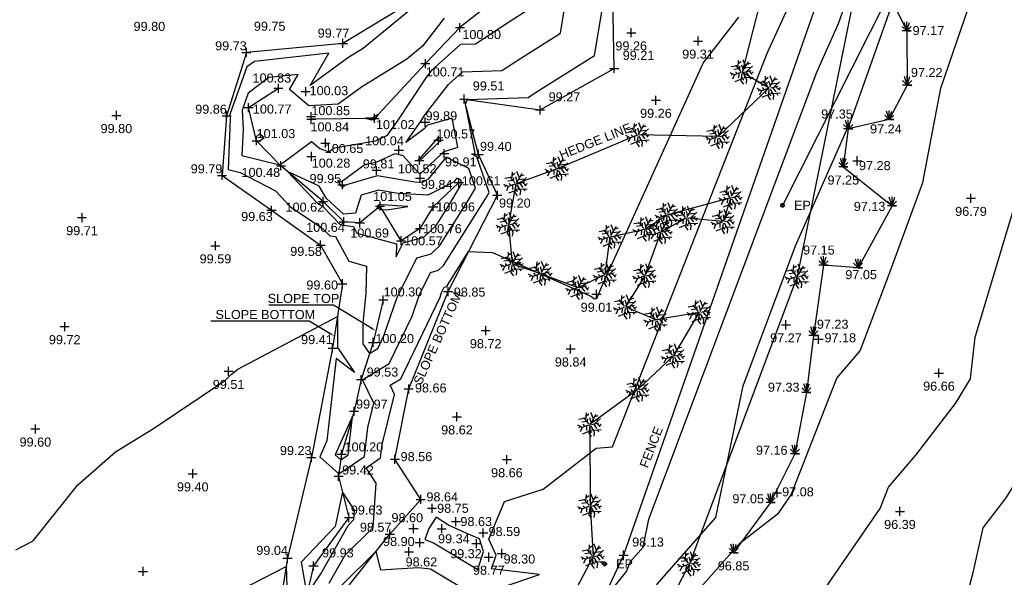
# Model space of a CAD drawing. Header units: metres. Extents: x 610185 to 614128, y 655663 to 660921.
# Tile 76 of 94: x 613217 to 613299, y 658136 to 658183. Entities that reach past the tile are written whole.
import ezdxf
from ezdxf import colors
from ezdxf.entities.mleader import LeaderData, LeaderLine
from ezdxf.enums import TextEntityAlignment as Align
from ezdxf.math import Vec2, Vec3

# ---------------------------------------------------------------- set-up
doc = ezdxf.new("R2010")
doc.units = ezdxf.units.M
doc.header["$MEASUREMENT"] = 0
doc.linetypes.add('DASHED', pattern=[19.05, 12.7, -6.35])
for name, color, linetype in [('3D_FENCE_ELEVATION', 7, 'Continuous'), ('3D_FENCE_LINE', 7, 'FENCELINE1'), ('3D_FENCE_SYMBOL', 7, 'Continuous'), ('CONTOUR_ELEVATION', 56, 'Continuous'), ('CONTOUR_MJR', 34, 'Continuous'), ('CONTOUR_MNR', 53, 'Continuous'), ('CONTOUR_SYMBOL', 56, 'Continuous'), ('ELECTRICITY_POLE_CODE', 20, 'Continuous'), ('ELECTRICITY_POLE_LINE', 20, 'Continuous'), ('ELECTRICITY_POLE_SYMBOL', 20, 'Continuous'), ('HEDGE_LINE', 93, 'Continuous'), ('HEDGE_SYMBOL', 93, 'Continuous'), ('SCRUB_ELEVATION', 255, 'Continuous'), ('SCRUB_SYMBOL', 93, 'Continuous'), ('SCRUP_LINE', 7, 'Continuous'), ('SLOPE_BOTTOM_ELEVATION', 30, 'Continuous'), ('SLOPE_BOTTOM_LINE', 30, 'DASHED'), ('SLOPE_BOTTOM_SYMBOL', 30, 'Continuous'), ('SLOPE_TOP_ELEVATION', 40, 'Continuous'), ('SLOPE_TOP_LINE', 40, 'Continuous'), ('SLOPE_TOP_SYMBOL', 40, 'Continuous'), ('TEXTS', 7, 'Continuous')]:
    doc.layers.add(name, color=color, linetype=linetype)
doc.styles.add('REGULAR', font='swissl.ttf')
doc.linetypes.add('FENCELINE1', pattern='A,6.35,-2.54,[133,ltypeshp.shx,S=2.54,R=0,X=-2.54,Y=0],-2.54,25.4', length=36.83)

# ---------------------------------------------------------------- blocks, each defined once
blk = doc.blocks.new('003')
at = {"color": 0}
for p, q in [((-0.5, 0.5), (0, 0)), ((0.5, 0), (-0.5, 0)), ((0, 0), (-0.3, 0.94)), ((0, 0), (0, 1)), ((0, 0), (0.3, 0.94)), ((0, 0), (0.5, 0.5)), ((0, 0), (0.5, 0))]:
    blk.add_line(p, q, dxfattribs=at)
blk = doc.blocks.new('092')
at = {"color": 0, "linetype": 'Continuous'}
for p, q in [((-0.17, 0.18), (-0.15, 0.48)), ((-0.16, 0.35), (-0.04, 0.44)), ((0.03, 0.05), (0.26, 0.43)), ((0.14, 0.24), (0.04, 0.5)), ((-0.23, 0.25), (-0.46, 0.21)), ((-0.13, 0.13), (-0.34, 0.1)), ((-0.2, -0.08), (-0.28, 0.01)), ((-0.04, 0.03), (-0.26, 0.29)), ((-0.1, 0.1), (-0.09, 0.24)), ((0.05, 0.08), (-0.01, 0.28)), ((0.06, 0), (0.37, 0.07)), ((0.1, 0.17), (0.33, 0.2)), ((0.14, 0.02), (0.28, -0.16)), ((0.2, 0.33), (0.34, 0.37)), ((0.2, 0.04), (0.43, 0.25)), ((0.28, 0.05), (0.42, -0.1)), ((0.37, -0.05), (0.47, 0.01)), ((-0.32, -0.12), (-0.5, -0.03)), ((-0.4, -0.08), (-0.46, -0.13)), ((-0.32, -0.12), (-0.4, -0.3)), ((-0.05, -0.02), (-0.32, -0.12)), ((-0.04, -0.29), (-0.31, -0.4)), ((-0.14, -0.06), (-0.15, -0.24)), ((-0.01, -0.06), (-0.05, -0.36)), ((-0.05, -0.36), (0.05, -0.5)), ((-0.03, -0.21), (0.06, -0.33)), ((0.04, -0.05), (0.18, -0.3)), ((0.09, -0.14), (0.08, -0.25)), ((0.14, -0.23), (0.46, -0.21)), ((0.18, -0.3), (0.16, -0.48)), ((0.31, -0.22), (0.36, -0.3))]:
    blk.add_line(p, q, dxfattribs=at)
blk = doc.blocks.new('S061')
at = {"color": 0, "linetype": 'Continuous'}
for p, q in [((-0.5, 0), (0.5, 0)), ((0, -0.5), (0, 0.5))]:
    blk.add_line(p, q, dxfattribs=at)
blk = doc.blocks.new('044')
at = {"color": 0, "linetype": 'Continuous'}
for p, q in [((-0.5, 0), (-0.48, 0.13)), ((-0.48, -0.13), (-0.5, 0)), ((-0.48, 0.13), (-0.43, 0.25)), ((-0.43, 0.25), (-0.35, 0.35)), ((-0.4, 0.03), (-0.37, 0.16)), ((-0.39, -0.1), (-0.4, 0.03)), ((-0.37, 0.16), (-0.29, 0.27)), ((-0.35, 0.35), (-0.25, 0.43)), ((-0.3, 0), (-0.28, 0.11)), ((-0.28, -0.11), (-0.3, 0)), ((-0.29, 0.27), (-0.19, 0.35)), ((-0.28, 0.11), (-0.21, 0.21)), ((-0.25, 0.43), (-0.13, 0.48)), ((-0.21, 0.21), (-0.11, 0.28)), ((-0.19, 0.35), (-0.07, 0.39)), ((-0.13, 0.48), (0, 0.5)), ((-0.11, 0.28), (0, 0.3)), ((-0.07, 0.39), (0.07, 0.39)), ((0, 0.5), (0.13, 0.48)), ((0, 0.3), (0.11, 0.28)), ((0.07, 0.39), (0.19, 0.35)), ((0.11, 0.28), (0.21, 0.21)), ((0.13, 0.48), (0.25, 0.43)), ((0.19, 0.35), (0.29, 0.27)), ((0.21, 0.21), (0.28, 0.11)), ((0.25, 0.43), (0.35, 0.35)), ((0.28, 0.11), (0.3, 0)), ((0.3, 0), (0.28, -0.11)), ((0.29, 0.27), (0.37, 0.16)), ((0.35, 0.35), (0.43, 0.25)), ((0.37, 0.16), (0.4, 0.03)), ((0.4, 0.03), (0.39, -0.1)), ((0.43, 0.25), (0.48, 0.13)), ((0.48, 0.13), (0.5, 0)), ((0.5, 0), (0.48, -0.13)), ((-0.43, -0.25), (-0.48, -0.13)), ((-0.35, -0.35), (-0.43, -0.25)), ((-0.33, -0.22), (-0.39, -0.1)), ((-0.25, -0.43), (-0.35, -0.35)), ((-0.25, -0.32), (-0.33, -0.22)), ((-0.21, -0.21), (-0.28, -0.11)), ((-0.13, -0.38), (-0.25, -0.32)), ((-0.13, -0.48), (-0.25, -0.43)), ((-0.11, -0.28), (-0.21, -0.21)), ((0, -0.4), (-0.13, -0.38)), ((0, -0.5), (-0.13, -0.48)), ((0, -0.3), (-0.11, -0.28)), ((0.11, -0.28), (0, -0.3)), ((0.13, -0.38), (0, -0.4)), ((0.13, -0.48), (0, -0.5)), ((0.21, -0.21), (0.11, -0.28)), ((0.25, -0.32), (0.13, -0.38)), ((0.25, -0.43), (0.13, -0.48)), ((0.28, -0.11), (0.21, -0.21)), ((0.33, -0.22), (0.25, -0.32)), ((0.35, -0.35), (0.25, -0.43)), ((0.39, -0.1), (0.33, -0.22)), ((0.43, -0.25), (0.35, -0.35)), ((0.48, -0.13), (0.43, -0.25))]:
    blk.add_line(p, q, dxfattribs=at)

msp = doc.modelspace()

# ---------------------------------------------------------------- linework, layer by layer
at = {"layer": '3D_FENCE_LINE'}
msp.add_polyline3d([(613293.68, 658211.428, 99.424), (613286.848, 658193.613, 99.112), (613284.354, 658187.215, 98.312), (613267.241, 658138.214, 98.135), (613243.73, 658087.683, 98.386), (613241.75, 658088.53, 97.505), (613217.984, 658096.152, 98.312), (613170.175, 658109.934, 99.763)], dxfattribs=at)
at = {"layer": 'CONTOUR_MJR'}
for points in [[(613254.912, 658107.122, 97.5), (613263.083, 658125.206, 97.5), (613268.423, 658131.798, 97.5), (613269.985, 658135.779, 97.5), (613274.89, 658141.321, 97.5), (613277.138, 658152.263, 97.5), (613281.494, 658163.865, 97.5), (613286.127, 658174.366, 97.5), (613290.994, 658188.119, 97.5), (613292.169, 658189.068, 97.5), (613295.779, 658197.198, 97.5), (613298.486, 658200.862, 97.5), (613300.803, 658207.528, 97.5), (613300.934, 658207.876, 97.5), (613301.657, 658209.129, 97.5), (613301.453, 658214.107, 97.5), (613302.125, 658219.297, 97.5), (613302.097, 658219.408, 97.5)], [(613262.006, 658181.486, 100), (613262.55, 658184.744, 100)], [(613249.987, 658183.792, 100), (613245.663, 658180.226, 100), (613244.463, 658179.488, 100), (613241.282, 658177.136, 100), (613242.802, 658179.823, 100), (613236.646, 658179.147, 100), (613236.034, 658178.686, 100), (613234.613, 658174.735, 100), (613234.631, 658174.391, 100), (613234.46, 658170.185, 100), (613235.474, 658169.939, 100), (613238.405, 658168.408, 100), (613239.661, 658167.071, 100), (613242.216, 658165.389, 100), (613242.894, 658164.686, 100), (613243.379, 658164.621, 100), (613244.479, 658162.577, 100), (613245.943, 658162.18, 100), (613245.881, 658159.941, 100), (613245.645, 658157.455, 100), (613245.642, 658155.728, 100), (613246.192, 658154.93, 100), (613246.87, 658155.345, 100), (613247.409, 658156.47, 100), (613248.443, 658159.513, 100), (613250.1, 658162.871, 100), (613251.298, 658163.202, 100), (613252.025, 658163.895, 100), (613254.366, 658167.613, 100), (613254.981, 658168.638, 100), (613254.418, 658170.265, 100), (613252.527, 658171.203, 100), (613251.06, 658169.378, 100), (613250.537, 658169.109, 100), (613249.93, 658169.145, 100), (613246.82, 658169.667, 100), (613244.074, 658168.85, 100), (613244.034, 658168.724, 100), (613243.948, 658168.718, 100), (613243.828, 658168.827, 100), (613243.568, 658169.265, 100), (613243.846, 658169.158, 100), (613245.812, 658170.633, 100), (613246.751, 658170.793, 100), (613248.302, 658171.509, 100), (613248.96, 658171.343, 100), (613250.364, 658169.806, 100), (613252.087, 658171.42, 100), (613252.314, 658171.644, 100), (613253.513, 658172.034, 100), (613253.045, 658174.442, 100), (613250.982, 658173.867, 100), (613250.722, 658173.564, 100), (613249.201, 658172.413, 100), (613250.404, 658174.138, 100), (613250.809, 658174.751, 100), (613252.723, 658177.223, 100), (613253.896, 658178.276, 100), (613257.147, 658178.38, 100), (613258.859, 658179.508, 100), (613262.006, 658181.486, 100)], [(613244.786, 658149.737, 100), (613243.347, 658146.521, 100), (613243.802, 658146.113, 100), (613244.405, 658146.53, 100), (613244.786, 658149.737, 100)]]:
    msp.add_polyline3d(points, dxfattribs=at)
at = {"layer": 'CONTOUR_MNR'}
for points in [[(613266.357, 658135.45, 98), (613267.492, 658136.851, 98), (613267.824, 658137.697, 98), (613268.866, 658138.874, 98), (613269.344, 658141.199, 98), (613283.255, 658178.244, 98), (613285.035, 658182.278, 98), (613286.904, 658187.562, 98), (613290.518, 658190.477, 98), (613294.425, 658199.275, 98), (613296.347, 658203.438, 98), (613298.837, 658208.812, 98), (613299.93, 658217.252, 98), (613299.342, 658219.577, 98)], [(613256.13, 658082.705, 97), (613254.962, 658098.937, 97), (613254.959, 658099.281, 97), (613256.985, 658108.713, 97), (613259.808, 658114.962, 97), (613269.354, 658126.745, 97), (613272.147, 658133.862, 97), (613276.876, 658139.205, 97), (613280.102, 658141.715, 97), (613281.128, 658143.205, 97), (613284.923, 658152.889, 97), (613286.836, 658155.143, 97), (613289.242, 658161.515, 97), (613292.032, 658169.113, 97), (613293.533, 658176.914, 97), (613296.821, 658186.534, 97), (613302.189, 658195.5, 97), (613304.842, 658199.09, 97), (613305.277, 658200.343, 97), (613307.658, 658206.672, 97), (613310.658, 658211.867, 97), (613312.388, 658216.813, 97)], [(613263.863, 658085.445, 96.5), (613265.79, 658096.294, 96.5), (613267.855, 658106.988, 96.5), (613267.673, 658109.301, 96.5), (613269.226, 658112.074, 96.5), (613274.184, 658120.658, 96.5), (613278.434, 658128.437, 96.5), (613280.012, 658130.412, 96.5), (613280.987, 658131.171, 96.5), (613288.505, 658142.091, 96.5), (613289.193, 658143.847, 96.5), (613291.456, 658146.514, 96.5), (613294.73, 658150.789, 96.5), (613295.996, 658152.829, 96.5), (613296.367, 658156.271, 96.5), (613299.587, 658166.939, 96.5), (613302.031, 658173.269, 96.5), (613304.239, 658183.02, 96.5), (613305.978, 658187.341, 96.5), (613311.076, 658196.9, 96.5), (613313.28, 658202.671, 96.5), (613314.574, 658205.262, 96.5), (613317.506, 658214.485, 96.5), (613318.475, 658215.974, 96.5)], [(613294.913, 658131.825, 96), (613296.231, 658136.898, 96), (613297.025, 658140.468, 96), (613298.946, 658142.978, 96), (613302.682, 658148.997, 96), (613303.81, 658150.423, 96), (613304.47, 658151.327, 96), (613304.51, 658152.604, 96), (613305.644, 658165.326, 96), (613305.658, 658165.462, 96), (613305.662, 658165.475, 96), (613305.691, 658165.55, 96), (613311.535, 658179.829, 96), (613313.32, 658183.451, 96), (613317.753, 658194.496, 96), (613319.248, 658198.17, 96), (613321.876, 658203.436, 96), (613322.596, 658205.699, 96), (613325.307, 658209.866, 96), (613327.349, 658213.093, 96), (613327.949, 658214.851, 96)], [(613243.891, 658135.718, 98.5), (613246.711, 658138.507, 98.5), (613247.106, 658136.994, 98.5), (613250.223, 658137.179, 98.5), (613251.245, 658137.091, 98.5), (613255.028, 658134.825, 98.5), (613260.275, 658136.605, 98.5), (613256.306, 658137.082, 98.5), (613256.681, 658138.219, 98.5), (613256.087, 658139.527, 98.5), (613257.378, 658142.659, 98.5), (613260.575, 658143.671, 98.5), (613264.961, 658147.094, 98.5), (613266.308, 658147.19, 98.5), (613279.172, 658179.889, 98.5), (613281.476, 658184.965, 98.5)], [(613216.89, 658138.654, 99.5), (613218.302, 658139.404, 99.5), (613222.003, 658144.04, 99.5), (613225.124, 658146.786, 99.5), (613228.275, 658148.71, 99.5), (613234.252, 658152.715, 99.5), (613234.739, 658153.214, 99.5), (613235.281, 658153.624, 99.5), (613243.525, 658157.991, 99.5), (613243.52, 658155.434, 99.5), (613244.953, 658153.354, 99.5), (613243.417, 658154.516, 99.5), (613242.648, 658147.682, 99.5), (613242.063, 658146.374, 99.5), (613243.65, 658144.946, 99.5), (613245.757, 658146.403, 99.5), (613246.043, 658148.806, 99.5), (613246.542, 658150.812, 99.5), (613245.614, 658152.736, 99.5), (613247.828, 658154.094, 99.5), (613249.719, 658158.037, 99.5), (613250.301, 658159.752, 99.5), (613251.236, 658161.644, 99.5), (613251.91, 658161.83, 99.5), (613252.32, 658162.221, 99.5), (613255.886, 658167.885, 99.5), (613256.114, 658168.266, 99.5), (613255.088, 658171.227, 99.5), (613254.654, 658171.443, 99.5), (613254.932, 658171.533, 99.5), (613254.139, 658175.609, 99.5), (613254.305, 658175.986, 99.5), (613259.323, 658176.146, 99.5), (613259.86, 658176.5, 99.5), (613264.836, 658179.627, 99.5), (613265.696, 658184.778, 99.5)], [(613252.376, 658182.73, 100.5), (613250.574, 658180.398, 100.5), (613249.289, 658179.338, 100.5), (613245.51, 658177.015, 100.5), (613243.588, 658175.593, 100.5), (613241.154, 658175.456, 100.5), (613239.567, 658176.804, 100.5), (613240.282, 658178.069, 100.5), (613237.847, 658177.802, 100.5), (613236.118, 658176.499, 100.5), (613235.62, 658175.113, 100.5), (613235.703, 658173.503, 100.5), (613235.615, 658171.346, 100.5), (613238.767, 658170.582, 100.5), (613239, 658170.734, 100.5), (613241.366, 658172.499, 100.5), (613242.074, 658171.938, 100.5), (613242.826, 658171.651, 100.5), (613243.269, 658171.983, 100.5), (613246.681, 658172.564, 100.5), (613247.679, 658173.025, 100.5), (613248.551, 658174.276, 100.5), (613250.818, 658177.711, 100.5), (613251.387, 658178.446, 100.5), (613253.758, 658180.574, 100.5), (613254.971, 658180.613, 100.5), (613257.858, 658182.516, 100.5), (613259.176, 658183.344, 100.5)], [(613242.856, 658135.902, 99), (613244.149, 658138.196, 99), (613246.492, 658140.513, 99), (613246.734, 658144.189, 99), (613245.906, 658145.444, 99), (613247.11, 658146.276, 99), (613247.244, 658147.399, 99), (613248.268, 658151.519, 99), (613247.894, 658152.295, 99), (613248.787, 658152.842, 99), (613252.029, 658159.604, 99), (613252.16, 658159.99, 99), (613252.371, 658160.417, 99), (613252.523, 658160.459, 99), (613252.615, 658160.547, 99), (613254.398, 658163.38, 99), (613256.375, 658163.315, 99), (613264.536, 658159.695, 99), (613264.816, 658159.468, 99), (613265.031, 658159.484, 99), (613265.398, 658160.418, 99), (613273.829, 658178.986, 99), (613276.781, 658182.801, 99)], [(613246.936, 658174.774, 101), (613246.557, 658174.541, 101), (613246.468, 658174.476, 101), (613245.865, 658174.442, 101), (613245.926, 658174.412, 101), (613246.347, 658174.29, 101), (613246.612, 658174.335, 101), (613246.658, 658174.356, 101), (613246.698, 658174.414, 101), (613246.936, 658174.774, 101)], [(613237.459, 658172.816, 101), (613237.069, 658173.142, 101), (613236.763, 658172.85, 101), (613236.775, 658172.615, 101), (613236.771, 658172.508, 101), (613236.928, 658172.47, 101), (613237.459, 658172.816, 101)], [(613252.038, 658172.825, 100.5), (613251.79, 658172.756, 100.5), (613250.335, 658171.057, 100.5), (613250.231, 658170.978, 100.5), (613250.319, 658170.882, 100.5), (613250.399, 658170.958, 100.5), (613251.95, 658172.489, 100.5), (613252.095, 658172.535, 100.5), (613252.038, 658172.825, 100.5)], [(613253.747, 658169.303, 100.5), (613253.408, 658169.472, 100.5), (613253.144, 658169.144, 100.5), (613251.021, 658168.055, 100.5), (613248.56, 658168.197, 100.5), (613246.931, 658168.471, 100.5), (613245.494, 658168.043, 100.5), (613245.023, 658166.567, 100.5), (613244.024, 658166.493, 100.5), (613242.618, 658167.774, 100.5), (613242.007, 658168.802, 100.5), (613239.398, 658170.031, 100.5), (613241.831, 658167.443, 100.5), (613242.313, 658167.125, 100.5), (613243.789, 658165.594, 100.5), (613244.846, 658165.453, 100.5), (613245.144, 658164.898, 100.5), (613248.426, 658164.008, 100.5), (613248.397, 658162.947, 100.5), (613248.965, 658164.098, 100.5), (613250.686, 658164.573, 100.5), (613251.73, 658165.569, 100.5), (613252.846, 658167.342, 100.5), (613253.849, 658169.011, 100.5), (613253.747, 658169.303, 100.5)], [(613249.37, 658167.124, 101), (613247.189, 658167.25, 101), (613247.043, 658167.275, 101), (613246.914, 658167.237, 101), (613246.828, 658166.967, 101), (613247.235, 658166.858, 101), (613247.619, 658166.838, 101), (613249.37, 658167.124, 101)], [(613244.9, 658141.161, 99.5), (613244.951, 658141.936, 99.5), (613243.948, 658143.457, 99.5), (613243.335, 658140.578, 99.5), (613240.509, 658137.626, 99.5), (613240.995, 658134.917, 99.5), (613242.148, 658136.667, 99.5), (613244.407, 658140.673, 99.5), (613244.9, 658141.161, 99.5)], [(613255.644, 658138.513, 99), (613255.297, 658139.559, 99), (613254.262, 658140.017, 99), (613252.733, 658140.688, 99), (613251.713, 658141.373, 99), (613251.103, 658140.412, 99), (613250.769, 658139.518, 99), (613251.48, 658139.233, 99), (613255.15, 658137.021, 99), (613255.644, 658138.513, 99)], [(613232.394, 658133.74, 99), (613239.279, 658137.272, 99), (613239.446, 658132.247, 99)]]:
    msp.add_polyline3d(points, dxfattribs=at)
at = {"layer": 'ELECTRICITY_POLE_LINE'}
msp.add_line((613312.04, 658229.919, 97.478), (613280.411, 658167.212, 97.601), dxfattribs=at)
at = {"layer": 'HEDGE_LINE'}
for points in [[(613294.845, 658202.448, 97.918), (613286.743, 658186.527, 97.595), (613281.635, 658161.322, 97.07), (613272.699, 658137.485, 96.951), (613269.295, 658130.995, 96.929), (613256.029, 658111.448, 96.878), (613248.178, 658090.063, 97.107), (613249.385, 658080.702, 97.13), (613248.159, 658053.895, 96.837), (613253.858, 658050.123, 96.491)], [(613279.118, 658186.262, 99.112), (613277.066, 658178.261, 99.075), (613279.309, 658176.949, 99.163), (613275.067, 658172.91, 99.086), (613268.431, 658173.05, 99.06), (613261.746, 658170.237, 99.798), (613258.324, 658169.008, 99.228), (613257.69, 658165.613, 98.922), (613258.005, 658162.371, 99.029), (613260.368, 658161.556, 99.205), (613263.458, 658160.388, 99.035), (613265.717, 658161.469, 99.262), (613266.135, 658164.609, 98.928), (613268.998, 658165.248, 98.927), (613270.854, 658166.432, 98.937), (613276.122, 658167.864, 99.041), (613275.504, 658165.861, 98.915), (613272.461, 658166.155, 98.989), (613270.329, 658165.012, 98.989), (613268.992, 658161.371, 99.12), (613267.397, 658158.787, 98.759), (613269.921, 658157.759, 98.756), (613273.515, 658158.35, 98.84), (613271.37, 658154.727, 98.639), (613268.418, 658151.932, 98.714), (613264.453, 658149.04, 98.683), (613264.459, 658142.288, 98.286), (613264.715, 658138.115, 98.056), (613261.162, 658131.342, 97.845)]]:
    msp.add_polyline3d(points, dxfattribs=at)
at = {"layer": 'SCRUP_LINE'}
msp.add_polyline3d([(613295.579, 658197.052, 97.565), (613295.022, 658193.309, 97.415), (613291.17, 658187.405, 97.29), (613288.991, 658185.158, 97.44), (613290.701, 658181.666, 97.168), (613290.739, 658177.186, 97.219), (613289.252, 658174.325, 97.245), (613285.85, 658173.545, 97.354), (613285.446, 658170.395, 97.253), (613289.483, 658167.176, 97.132), (613286.672, 658162.032, 97.048), (613283.807, 658162.25, 97.151), (613282.974, 658156.422, 97.227), (613282.389, 658151.704, 97.334), (613281.437, 658146.617, 97.16), (613279.421, 658142.578, 97.054), (613276.355, 658138.408, 96.845)], dxfattribs=at)
at = {"layer": 'SLOPE_BOTTOM_LINE'}
for points in [[(613272.866, 658189.473, 99.477), (613271.162, 658190.677, 99.488), (613267.496, 658189.918, 99.578), (613260.118, 658189.527, 99.847), (613253.821, 658186.964, 99.853), (613249.912, 658184.225, 99.936), (613243.975, 658180.64, 99.767), (613235.988, 658179.885, 99.726), (613234.34, 658174.632, 99.864), (613233.966, 658169.689, 99.786), (613238.064, 658166.799, 99.632), (613242.135, 658163.914, 99.575), (613243.944, 658160.707, 99.597), (613243.124, 658155.38, 99.406), (613241.376, 658146.296, 99.232), (613239.389, 658137.959, 99.038), (613238.145, 658130.124, 98.6)], [(613243.804, 658134.878, 98.331), (613247.869, 658139.953, 98.567), (613250.436, 658142.833, 98.638), (613248.297, 658146.166, 98.561), (613249.434, 658151.997, 98.662), (613252.702, 658160.06, 98.855), (613256.784, 658168.046, 99.204), (613255.229, 658171.429, 99.395), (613254.032, 658176.025, 99.51), (613260.318, 658175.126, 99.272), (613266.458, 658178.563, 99.214), (613266.341, 658184.786, 99.398), (613271.468, 658186.942, 99.272)]]:
    msp.add_polyline3d(points, dxfattribs=at)
at = {"layer": 'SLOPE_TOP_LINE'}
for points in [[(613269.6, 658188.155, 100.167), (613265.463, 658187.787, 100.896), (613263.214, 658187.767, 100.474), (613260.664, 658187.414, 100.989), (613257.136, 658184.684, 100.86), (613253.677, 658181.942, 100.797), (613250.823, 658178.963, 100.711), (613246.609, 658174.422, 101.024), (613241.358, 658174.354, 100.837)], [(613253.601, 658169.093, 100.609), (613251.462, 658167.095, 100.955), (613250.368, 658165.285, 100.759), (613248.797, 658164.281, 100.574), (613247.055, 658167.157, 101.049), (613245.392, 658165.764, 100.686), (613244.046, 658165.855, 100.643), (613242.336, 658167.53, 100.616), (613238.848, 658170.501, 100.478), (613236.832, 658172.569, 101.026), (613236.164, 658175.318, 100.77), (613238.634, 658176.922, 100.827)], [(613247.326, 658159.37, 100.3), (613246.489, 658155.845, 100.199), (613245.49, 658152.761, 99.527), (613244.904, 658150.141, 99.974), (613243.863, 658146.581, 100.2), (613243.626, 658144.756, 99.418), (613244.476, 658141.335, 99.633), (613241.544, 658137.319, 99.926), (613240.943, 658134.689, 99.459), (613239.784, 658130.972, 99.13)]]:
    msp.add_polyline3d(points, dxfattribs=at)

# ---------------------------------------------------------------- block references
at = {"layer": '3D_FENCE_SYMBOL', "xscale": 0.75, "yscale": 0.75, "zscale": 0.75}
msp.add_blockref('S061', (613267.241, 658138.214, 98.135), dxfattribs=at)
at = {"layer": 'CONTOUR_SYMBOL', "xscale": 0.75, "yscale": 0.75, "zscale": 0.75}
for p in [(613267.871, 658181.517, 99.256), (613273.406, 658180.834, 99.307), (613240.899, 658176.637, 100.033), (613269.918, 658175.928, 99.256), (613225.211, 658174.662, 99.803), (613241.348, 658174.566, 100.852), (613250.807, 658174.109, 99.891), (613242.53, 658172.376, 100.645), (613251.901, 658172.605, 100.568), (613248.62, 658171.798, 100.039), (613252.376, 658171.5, 99.914), (613241.371, 658171.263, 100.275), (613250.317, 658170.936, 100.524), (613286.606, 658170.9, 97.281), (613246.778, 658170.122, 99.81), (613243.942, 658168.926, 99.953), (613250.379, 658169.455, 99.836), (613296.025, 658167.798, 96.793), (613222.362, 658166.195, 99.711), (613233.42, 658163.862, 99.592), (613264.994, 658159.846, 99.015), (613220.929, 658157.161, 99.718), (613255.814, 658156.829, 98.72), (613280.692, 658157.308, 97.272), (613283.403, 658156.108, 97.178), (613262.853, 658155.309, 98.838), (613234.511, 658153.452, 99.509), (613293.372, 658153.308, 96.661), (613253.432, 658149.682, 98.62), (613218.499, 658148.675, 99.6), (613257.57, 658146.132, 98.665), (613231.538, 658144.958, 99.403), (613279.963, 658143.381, 97.079), (613251.369, 658142.101, 98.747), (613290.14, 658141.844, 96.389), (613249.831, 658140.424, 98.599), (613252.173, 658140.404, 99.338), (613253.35, 658141.001, 98.629), (613255.615, 658140.055, 98.592), (613250.348, 658139.253, 98.899), (613255.048, 658139.172, 99.32), (613249.454, 658138.499, 98.621), (613256.069, 658138.045, 98.773), (613257.141, 658138.351, 98.296), (613227.427, 658136.866, 99.345)]:
    msp.add_blockref('S061', p, dxfattribs=at)
at = {"layer": 'ELECTRICITY_POLE_SYMBOL', "xscale": 0.3, "yscale": 0.3, "zscale": 0.3}
for p in [(613280.411, 658167.212, 97.601), (613265.667, 658137.483, 98.023)]:
    msp.add_blockref('044', p, dxfattribs=at)
at = {"layer": 'HEDGE_SYMBOL', "xscale": 2, "yscale": 2, "zscale": 2}
for p in [(613277.066, 658178.261, 99.075), (613279.309, 658176.949, 99.163), (613268.431, 658173.05, 99.06), (613275.067, 658172.91, 99.086), (613261.746, 658170.237, 99.798), (613258.324, 658169.008, 99.228), (613276.122, 658167.864, 99.041), (613270.854, 658166.432, 98.937), (613272.461, 658166.155, 98.989), (613275.504, 658165.861, 98.915), (613257.69, 658165.613, 98.922), (613268.998, 658165.248, 98.927), (613266.135, 658164.609, 98.928), (613270.329, 658165.012, 98.989), (613258.005, 658162.371, 99.029), (613260.368, 658161.556, 99.205), (613265.717, 658161.469, 99.262), (613268.992, 658161.371, 99.12), (613281.635, 658161.322, 97.07), (613263.458, 658160.388, 99.035), (613267.397, 658158.787, 98.759), (613269.921, 658157.759, 98.756), (613273.515, 658158.35, 98.84), (613271.37, 658154.727, 98.639), (613268.418, 658151.932, 98.714), (613264.453, 658149.04, 98.683), (613264.459, 658142.288, 98.286), (613264.715, 658138.115, 98.056), (613272.699, 658137.485, 96.951)]:
    msp.add_blockref('092', p, dxfattribs=at)
at = {"layer": 'SCRUB_SYMBOL', "xscale": 0.75, "yscale": 0.75, "zscale": 0.75}
for p in [(613290.701, 658181.666, 97.168), (613290.739, 658177.186, 97.219), (613289.252, 658174.325, 97.245), (613285.85, 658173.545, 97.354), (613285.446, 658170.395, 97.253), (613289.483, 658167.176, 97.132), (613283.807, 658162.25, 97.151), (613286.672, 658162.032, 97.048), (613282.974, 658156.422, 97.227), (613282.389, 658151.704, 97.334), (613281.437, 658146.617, 97.16), (613279.421, 658142.578, 97.054), (613276.355, 658138.408, 96.845)]:
    msp.add_blockref('003', p, dxfattribs=at)
at = {"layer": 'SLOPE_BOTTOM_SYMBOL', "xscale": 0.75, "yscale": 0.75, "zscale": 0.75}
for p in [(613243.975, 658180.64, 99.767), (613235.988, 658179.885, 99.726), (613266.458, 658178.563, 99.214), (613254.032, 658176.025, 99.51), (613234.34, 658174.632, 99.864), (613260.318, 658175.126, 99.272), (613255.229, 658171.429, 99.395), (613233.966, 658169.689, 99.786), (613256.784, 658168.046, 99.204), (613238.064, 658166.799, 99.632), (613242.135, 658163.914, 99.575), (613243.944, 658160.707, 99.597), (613252.702, 658160.06, 98.855), (613243.124, 658155.38, 99.406), (613249.434, 658151.997, 98.662), (613241.376, 658146.296, 99.232), (613248.297, 658146.166, 98.561), (613250.436, 658142.833, 98.638), (613247.869, 658139.953, 98.567), (613239.389, 658137.959, 99.038)]:
    msp.add_blockref('S061', p, dxfattribs=at)
at = {"layer": 'SLOPE_TOP_SYMBOL', "xscale": 0.75, "yscale": 0.75, "zscale": 0.75}
for p in [(613253.677, 658181.942, 100.797), (613250.823, 658178.963, 100.711), (613238.634, 658176.922, 100.827), (613236.164, 658175.318, 100.77), (613241.358, 658174.354, 100.837), (613246.609, 658174.422, 101.024), (613236.832, 658172.569, 101.026), (613238.848, 658170.501, 100.478), (613253.601, 658169.093, 100.609), (613242.336, 658167.53, 100.616), (613247.055, 658167.157, 101.049), (613251.462, 658167.095, 100.955), (613244.046, 658165.855, 100.643), (613245.392, 658165.764, 100.686), (613250.368, 658165.285, 100.759), (613248.797, 658164.281, 100.574), (613247.326, 658159.37, 100.3), (613246.489, 658155.845, 100.199), (613245.49, 658152.761, 99.527), (613244.904, 658150.141, 99.974), (613243.863, 658146.581, 100.2), (613243.626, 658144.756, 99.418), (613244.476, 658141.335, 99.633), (613241.544, 658137.319, 99.926)]:
    msp.add_blockref('S061', p, dxfattribs=at)

# ---------------------------------------------------------------- texts
at = {"layer": '3D_FENCE_ELEVATION', "style": 'REGULAR'}
msp.add_text('98.13', height=0.75, dxfattribs=at).set_placement((613267.951, 658138.924, 98.135))
at = {"layer": 'CONTOUR_ELEVATION', "style": 'REGULAR'}
for s, p in [('99.80', (613227.945, 658182.421, 99.799)), ('99.75', (613237.914, 658182.436, 99.751)), ('99.26', (613267.871, 658180.807, 99.256)), ('99.31', (613273.406, 658180.124, 99.307)), ('100.03', (613242.82, 658177.094, 100.033)), ('100.85', (613242.971, 658175.438, 100.852)), ('99.89', (613252.14, 658175.009, 99.891)), ('99.26', (613269.918, 658175.218, 99.256)), ('99.80', (613225.211, 658173.952, 99.803)), ('100.57', (613253.334, 658173.505, 100.568)), ('100.04', (613247.426, 658172.937, 100.039)), ('100.65', (613244.074, 658172.299, 100.645)), ('100.28', (613242.995, 658171.087, 100.275)), ('99.81', (613246.937, 658171.022, 99.81)), ('99.91', (613253.75, 658171.188, 99.914)), ('100.52', (613250.138, 658170.623, 100.524)), ('97.28', (613288.056, 658170.88, 97.281)), ('99.95', (613242.529, 658169.806, 99.953)), ('99.84', (613251.752, 658169.321, 99.836)), ('96.79', (613296.025, 658167.088, 96.793)), ('99.71', (613222.362, 658165.485, 99.711)), ('99.59', (613233.42, 658163.152, 99.592)), ('99.01', (613264.994, 658159.136, 99.015)), ('99.72', (613220.929, 658156.451, 99.718)), ('97.27', (613280.692, 658156.598, 97.272)), ('97.18', (613285.195, 658156.608, 97.178)), ('98.72', (613255.814, 658156.119, 98.72)), ('98.84', (613262.853, 658154.599, 98.838)), ('99.51', (613234.511, 658152.742, 99.509)), ('96.66', (613293.372, 658152.598, 96.661)), ('98.62', (613253.432, 658148.972, 98.62)), ('99.60', (613218.499, 658147.965, 99.6)), ('98.66', (613257.57, 658145.422, 98.665)), ('99.40', (613231.538, 658144.248, 99.403)), ('97.08', (613281.688, 658143.836, 97.079)), ('98.75', (613253.099, 658142.473, 98.747)), ('98.60', (613249.315, 658141.693, 98.599)), ('98.63', (613255.028, 658141.373, 98.629)), ('96.39', (613290.14, 658141.134, 96.389)), ('99.34', (613253.177, 658139.945, 99.338)), ('98.59', (613257.359, 658140.545, 98.592)), ('98.90', (613248.618, 658139.717, 98.899)), ('99.32', (613254.177, 658138.712, 99.32)), ('98.62', (613250.485, 658138.026, 98.621)), ('98.30', (613258.605, 658138.268, 98.296)), ('98.77', (613256.069, 658137.335, 98.773))]:
    msp.add_text(s, height=0.75, dxfattribs=at).set_placement(p, align=Align.TOP_CENTER)
at = {"layer": 'ELECTRICITY_POLE_CODE', "style": 'REGULAR'}
for p in [(613281.358, 658167.212, 97.601), (613266.614, 658137.483, 98.023)]:
    msp.add_text('EP', height=0.75, dxfattribs=at).set_placement(p, align=Align.MIDDLE_LEFT)
at = {"layer": 'SCRUB_ELEVATION', "style": 'REGULAR'}
for s, p in [('97.17', (613292.496, 658182.076, 97.168)), ('97.22', (613292.359, 658178.604, 97.219)), ('97.35', (613284.922, 658175.156, 97.354)), ('97.24', (613288.977, 658173.924, 97.245)), ('97.25', (613285.446, 658169.685, 97.253)), ('97.13', (613287.624, 658167.502, 97.132)), ('97.15', (613283.422, 658163.882, 97.151)), ('97.05', (613286.923, 658161.841, 97.048)), ('97.23', (613284.566, 658157.734, 97.227)), ('97.33', (613280.507, 658152.511, 97.334)), ('97.16', (613279.515, 658147.285, 97.16)), ('97.05', (613277.565, 658143.263, 97.054)), ('96.85', (613276.355, 658137.698, 96.845))]:
    msp.add_text(s, height=0.75, dxfattribs=at).set_placement(p, align=Align.TOP_CENTER)
at = {"layer": 'SLOPE_BOTTOM_ELEVATION', "style": 'REGULAR'}
for s, p in [('99.77', (613241.893, 658181.112, 99.767)), ('99.73', (613233.391, 658180.061, 99.726)), ('99.21', (613267.168, 658179.273, 99.214)), ('99.51', (613254.742, 658176.735, 99.51)), ('99.27', (613261.028, 658175.836, 99.272)), ('99.86', (613231.743, 658174.808, 99.864)), ('99.40', (613255.342, 658171.721, 99.395)), ('99.79', (613231.369, 658169.865, 99.786)), ('99.20', (613256.917, 658167.027, 99.204)), ('99.63', (613235.547, 658165.907, 99.632)), ('99.58', (613239.617, 658163.022, 99.575)), ('99.60', (613240.956, 658160.233, 99.597)), ('98.85', (613253.171, 658159.646, 98.855)), ('99.41', (613240.517, 658155.708, 99.406)), ('98.66', (613249.949, 658151.702, 98.662)), ('99.23', (613238.763, 658146.514, 99.232)), ('98.56', (613248.764, 658146.004, 98.561)), ('98.64', (613250.902, 658142.671, 98.638)), ('98.57', (613245.388, 658140.153, 98.567)), ('99.04', (613236.804, 658138.234, 99.038))]:
    msp.add_text(s, height=0.75, dxfattribs=at).set_placement(p)
at = {"layer": 'SLOPE_TOP_ELEVATION', "style": 'REGULAR'}
for s, p in [('100.80', (613253.88, 658180.996, 100.797)), ('100.71', (613250.847, 658177.899, 100.711)), ('100.83', (613236.492, 658177.394, 100.827)), ('100.77', (613236.518, 658174.821, 100.77)), ('101.02', (613246.717, 658173.529, 101.024)), ('101.03', (613236.829, 658172.785, 101.026)), ('100.84', (613241.293, 658173.343, 100.837)), ('100.48', (613235.578, 658169.569, 100.478)), ('100.61', (613253.833, 658168.869, 100.609)), ('101.05', (613246.491, 658167.569, 101.049)), ('100.62', (613239.226, 658166.689, 100.616)), ('100.96', (613251.715, 658166.711, 100.955)), ('100.64', (613240.936, 658165.015, 100.643)), ('100.69', (613244.59, 658164.546, 100.686)), ('100.76', (613250.621, 658164.902, 100.759)), ('100.57', (613249.049, 658163.898, 100.574)), ('100.30', (613247.353, 658159.659, 100.3)), ('100.20', (613246.669, 658155.793, 100.199)), ('99.53', (613245.947, 658153.017, 99.527)), ('99.97', (613245.071, 658150.359, 99.974)), ('100.20', (613244.118, 658146.811, 100.2)), ('99.42', (613243.919, 658144.898, 99.418)), ('99.63', (613244.638, 658141.579, 99.633)), ('99.93', (613242.254, 658138.029, 99.926))]:
    msp.add_text(s, height=0.75, dxfattribs=at).set_placement(p)
at = {"layer": 'TEXTS', "style": 'REGULAR'}
for s, rotation, p in [('HEDGE LINE', 21.94113, (613262.099, 658170.996, 95.305)), ('SLOPE TOP', 359.93161, (613237.746, 658159.125, 100.586)), ('SLOPE BOTTOM', 65.67944, (613250.473, 658152.272, 100.586)), ('SLOPE BOTTOM', 359.93161, (613233.419, 658157.791, 100.586)), ('FENCE', 68.82864, (613269.235, 658145.383, 95.305))]:
    msp.add_text(s, height=0.75, rotation=rotation, dxfattribs=at).set_placement(p)

# ---------------------------------------------------------------- leaders
at = {"layer": 'TEXTS'}
ml = msp.add_multileader_mtext('Standard', dxfattribs=at)
ml.set_content('', color=256)
ml.set_leader_properties()
ml.build(insert=Vec2(0, 0))
ml.multileader.update_dxf_attribs({"text_right_attachment_type": 6, "dogleg_length": 0.36, "arrow_head_size": 0.5})
ctx = ml.context
ctx.base_point, ctx.char_height, ctx.arrow_head_size, ctx.landing_gap_size, ctx.plane_origin = Vec3(613237.753, 658159.02, 100.227), 0.18, 0.5, 0.09, Vec3(613246.718, 658156.81, 100.227)
ctx.right_attachment, ctx.text_align_type = 6, 2
notes = []
notes.append((ctx, [(0, (1, 1, 0), (613243.202, 658158.93, 100.227), (-1, 0), 5.269, [(0, [(613246.718, 658156.81, 100.227)], 0, [])])]))
ctx.mtext.insert, ctx.mtext.alignment, ctx.mtext.flow_direction = Vec3(613237.843, 658159.11, 100.227), 3, 5
ml = msp.add_multileader_mtext('Standard', dxfattribs=at)
ml.set_content('', color=256)
ml.set_leader_properties()
ml.build(insert=Vec2(0, 0))
ml.multileader.update_dxf_attribs({"text_right_attachment_type": 6, "dogleg_length": 0.36, "arrow_head_size": 0.5})
ctx = ml.context
ctx.base_point, ctx.char_height, ctx.arrow_head_size, ctx.landing_gap_size, ctx.plane_origin = Vec3(613232.944, 658157.709, 100.227), 0.18, 0.5, 0.09, Vec3(613244.692, 658155.5, 100.227)
ctx.right_attachment, ctx.text_align_type = 6, 2
notes.append((ctx, [(0, (1, 1, 0), (613241.177, 658157.619, 100.227), (-1, 0), 8.053, [(0, [(613243.276, 658156.37, 100.227)], 0, [])])]))
ctx.mtext.insert, ctx.mtext.alignment, ctx.mtext.flow_direction = Vec3(613233.034, 658157.799, 100.227), 3, 5
for ctx, leaders in notes:
    for number, flags, end, landing, length, lines in leaders:
        leader = LeaderData()
        leader.index, (leader.has_last_leader_line, leader.has_dogleg_vector, leader.attachment_direction) = number, flags
        leader.last_leader_point, leader.dogleg_vector, leader.dogleg_length = Vec3(end), Vec3(landing), length
        for number, points, colour, breaks in lines:
            line = LeaderLine()
            line.index, line.vertices, line.color, line.breaks = number, Vec3.list(points), colors.encode_raw_color(colour), breaks
            leader.lines.append(line)
        ctx.leaders.append(leader)

doc.saveas('drawing.dxf')
